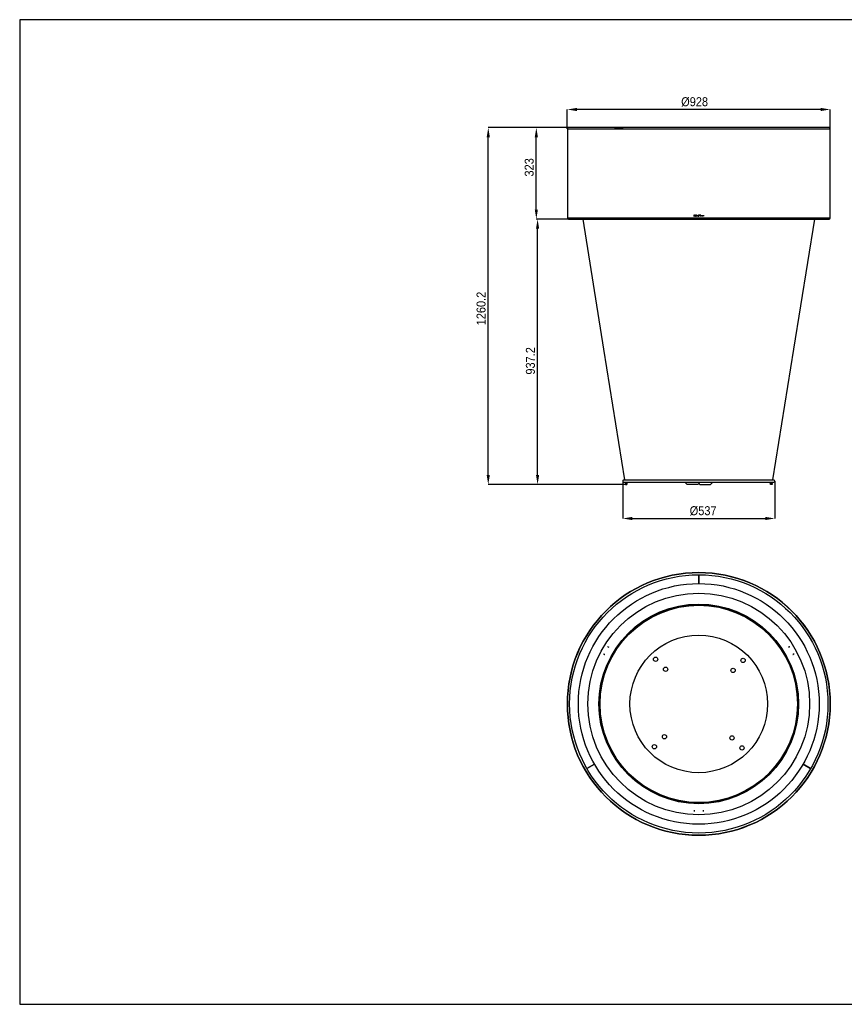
# Model space of a CAD drawing. Header units: millimetres. Extents: x -32 to 4936, y -196 to 3281.
# Tile 1 of 4: x -32 to 2879, y -196 to 3281. Entities that reach past the tile are written whole.
import ezdxf

# ---------------------------------------------------------------- set-up
doc = ezdxf.new("R2010")
doc.units = ezdxf.units.MM
doc.header["$LTSCALE"] = 12
doc.header["$PDSIZE"] = -1
doc.linetypes.add('SLD-Centro', pattern=[19.05, 15.24, -1.27, 1.27, -1.27])
doc.linetypes.add('SLD-Solido', pattern=[0])
for name, color, linetype in [('PIEGHE', 6, 'SLD-Centro'), ('QUOTE', 1, 'SLD-Solido'), ('SCHIZZI', 9, 'Continuous')]:
    doc.layers.add(name, color=color, linetype=linetype)
doc.styles.add('SLDTEXTSTYLE0', font='GOTHIC.TTF', dxfattribs={"width": 0.913})
doc.dimstyles.new('SLDDIMSTYLE0', dxfattribs={"dimtxt": 31.75, "dimasz": 33.6, "dimexe": 0, "dimexo": 0.0625, "dimgap": 7.9375, "dimtad": 1, "dimdec": 1, "dimrnd": 1e-09, "dimzin": 12, "dimdsep": 46, "dimtxsty": 'SLDTEXTSTYLE0', "dimsah": 1, "dimcen": 0.09, "dimadec": 0, "dimazin": 3, "dimtfac": 1, "dimtdec": 1, "dimtofl": 0, "dimtmove": 0, "dimatfit": 3, "dimfxl": 1, "dimfrac": 2, "dimtolj": 1, "dimtzin": 12, "dimarcsym": 0})
doc.dimstyles.new('SLDDIMSTYLE1', dxfattribs={"dimtxt": 31.75, "dimasz": 33.6, "dimexe": 0, "dimexo": 0.0625, "dimgap": 7.9375, "dimtad": 1, "dimdec": 0, "dimrnd": 1e-09, "dimzin": 12, "dimdsep": 46, "dimtxsty": 'SLDTEXTSTYLE0', "dimsah": 1, "dimcen": 0.09, "dimadec": 0, "dimazin": 3, "dimtfac": 1, "dimtdec": 0, "dimtofl": 0, "dimtmove": 0, "dimatfit": 3, "dimfxl": 1, "dimfrac": 2, "dimtolj": 1, "dimtzin": 12, "dimarcsym": 0})

# ---------------------------------------------------------------- blocks, each defined once
blk = doc.blocks.new('_D')
at = {"layer": 'Defpoints', "color": 0, "transparency": 16777216}
for p in [(1792.1, 2899.6), (2068.6, 2899.6), (1905.5, 2576.6)]:
    blk.add_point(p, dxfattribs=at)
at = {"layer": 'QUOTE', "color": 0, "lineweight": -2, "transparency": 16777216}
for p, q in [((2068.6, 2899.6), (1792.1, 2899.6)), ((1792.1, 2610.2), (1792.1, 2866)), ((1905.5, 2576.6), (1792.1, 2576.6))]:
    blk.add_line(p, q, dxfattribs=at)
at = {"layer": 'QUOTE', "color": 0, "transparency": 16777216}
for points in [[(1786.5, 2866), (1797.7, 2866), (1792.1, 2899.6)], [(1786.5, 2610.2), (1797.7, 2610.2), (1792.1, 2576.6)]]:
    blk.add_solid(points, dxfattribs=at)
at = {"layer": 'QUOTE', "color": 0, "transparency": 16777216, "insert": (1750.9, 2759.4), "char_height": 31.75, "attachment_point": 2, "rotation": 90, "style": 'SLDTEXTSTYLE0'}
blk.add_mtext('\\A1;323', dxfattribs=at)
blk = doc.blocks.new('_D_1')
at = {"layer": 'Defpoints', "color": 0, "transparency": 16777216}
for p in [(1796.5, 2576.6), (1905.5, 2576.6), (2108.6, 1639.4)]:
    blk.add_point(p, dxfattribs=at)
at = {"layer": 'QUOTE', "color": 0, "lineweight": -2, "transparency": 16777216}
for p, q in [((1905.5, 2576.6), (1796.5, 2576.6)), ((1796.5, 1673), (1796.5, 2543)), ((2108.6, 1639.4), (1796.5, 1639.4))]:
    blk.add_line(p, q, dxfattribs=at)
at = {"layer": 'QUOTE', "color": 0, "transparency": 16777216}
for points in [[(1790.9, 2543), (1802.1, 2543), (1796.5, 2576.6)], [(1790.9, 1673), (1802.1, 1673), (1796.5, 1639.4)]]:
    blk.add_solid(points, dxfattribs=at)
at = {"layer": 'QUOTE', "color": 0, "transparency": 16777216, "insert": (1755.2, 2076), "char_height": 31.75, "attachment_point": 2, "rotation": 90, "style": 'SLDTEXTSTYLE0'}
blk.add_mtext('\\A1;937.2', dxfattribs=at)
blk = doc.blocks.new('_D_2')
at = {"layer": 'Defpoints', "color": 0, "transparency": 16777216}
for p in [(1901.5, 2963.8), (1901.5, 2895.6), (2829.5, 2895.6)]:
    blk.add_point(p, dxfattribs=at)
at = {"layer": 'QUOTE', "color": 0, "lineweight": -2, "transparency": 16777216}
for p, q in [((1901.5, 2895.7), (1901.5, 2963.8)), ((2795.9, 2963.8), (1935.1, 2963.8)), ((2829.5, 2895.7), (2829.5, 2963.8))]:
    blk.add_line(p, q, dxfattribs=at)
at = {"layer": 'QUOTE', "color": 0, "transparency": 16777216}
for points in [[(1935.1, 2969.4), (1935.1, 2958.2), (1901.5, 2963.8)], [(2795.9, 2969.4), (2795.9, 2958.2), (2829.5, 2963.8)]]:
    blk.add_solid(points, dxfattribs=at)
at = {"layer": 'QUOTE', "color": 0, "transparency": 16777216, "insert": (2350.8, 3007.1), "char_height": 31.75, "attachment_point": 2, "style": 'SLDTEXTSTYLE0'}
blk.add_mtext('\\A1;%%c928', dxfattribs=at)
blk = doc.blocks.new('_D_3')
at = {"layer": 'Defpoints', "color": 0, "transparency": 16777216}
for p in [(2097, 1651.4), (2634, 1651.4), (2634, 1519.4)]:
    blk.add_point(p, dxfattribs=at)
at = {"layer": 'QUOTE', "color": 0, "lineweight": -2, "transparency": 16777216}
for p, q in [((2097, 1651.4), (2097, 1519.4)), ((2634, 1651.4), (2634, 1519.4)), ((2130.6, 1519.4), (2600.4, 1519.4))]:
    blk.add_line(p, q, dxfattribs=at)
at = {"layer": 'QUOTE', "color": 0, "transparency": 16777216}
for points in [[(2130.6, 1525), (2130.6, 1513.8), (2097, 1519.4)], [(2600.4, 1525), (2600.4, 1513.8), (2634, 1519.4)]]:
    blk.add_solid(points, dxfattribs=at)
at = {"layer": 'QUOTE', "color": 0, "transparency": 16777216, "insert": (2380.9, 1562.7), "char_height": 31.75, "attachment_point": 2, "style": 'SLDTEXTSTYLE0'}
blk.add_mtext('\\A1;%%c537', dxfattribs=at)
blk = doc.blocks.new('_D_4')
at = {"layer": 'Defpoints', "color": 0, "transparency": 16777216}
for p in [(1622.4, 2899.6), (1905.5, 2899.6), (2106.6, 1639.4)]:
    blk.add_point(p, dxfattribs=at)
at = {"layer": 'QUOTE', "color": 0, "lineweight": -2, "transparency": 16777216}
for p, q in [((1905.5, 2899.6), (1622.4, 2899.6)), ((1622.4, 1673), (1622.4, 2866)), ((2106.6, 1639.4), (1622.4, 1639.4))]:
    blk.add_line(p, q, dxfattribs=at)
at = {"layer": 'QUOTE', "color": 0, "transparency": 16777216}
for points in [[(1616.8, 2866), (1628, 2866), (1622.4, 2899.6)], [(1616.8, 1673), (1628, 1673), (1622.4, 1639.4)]]:
    blk.add_solid(points, dxfattribs=at)
at = {"layer": 'QUOTE', "color": 0, "transparency": 16777216, "insert": (1581.1, 2260.9), "char_height": 31.75, "attachment_point": 2, "rotation": 90, "style": 'SLDTEXTSTYLE0'}
blk.add_mtext('\\A1;1260.2', dxfattribs=at)

msp = doc.modelspace()

# ---------------------------------------------------------------- linework, layer by layer
for p, q in [((1901.55, 2895.61), (1901.55, 2580.61)), ((1901.55, 2895.61), (2829.55, 2895.61)), ((1901.55, 2895.61), (2365.55, 2895.61)), ((2825.55, 2899.61), (1905.55, 2899.61)), ((2365.55, 2895.61), (2829.55, 2895.61)), ((2829.55, 2580.61), (2829.55, 2895.61)), ((1901.55, 2580.61), (2829.55, 2580.61)), ((1901.55, 2580.61), (2365.55, 2580.61)), ((1905.55, 2576.61), (2825.55, 2576.61)), ((2349.01, 2590.01), (2347.69, 2590.01)), ((2347.69, 2590.01), (2347.69, 2586.61)), ((2349.23, 2586.61), (2347.69, 2586.61)), ((2347.7, 2590.01), (2347.7, 2586.61)), ((2348.12, 2589.59), (2348.12, 2587.04)), ((2349, 2589.59), (2348.12, 2589.59)), ((2348.12, 2587.04), (2349.2, 2587.04)), ((2349.18, 2589.58), (2349, 2589.59)), ((2349.01, 2589.59), (2349, 2589.59)), ((2349.21, 2590.01), (2349.01, 2590.01)), ((2349.19, 2589.58), (2349.01, 2589.59)), ((2349.21, 2587.04), (2349.2, 2587.04)), ((2350.14, 2589.13), (2350.13, 2589.13)), ((2350.29, 2587.71), (2350.29, 2587.71)), ((2353.13, 2590.01), (2351.75, 2590.01)), ((2351.75, 2590.01), (2351.75, 2588.1)), ((2351.75, 2590.01), (2351.75, 2588.1)), ((2353.13, 2588.1), (2351.75, 2588.1)), ((2352.01, 2589.19), (2352.01, 2589.76)), ((2353.13, 2589.76), (2352.01, 2589.76)), ((2353.13, 2589.19), (2352.01, 2589.19)), ((2352.01, 2588.36), (2352.01, 2588.93)), ((2353.13, 2588.93), (2352.01, 2588.93)), ((2353.13, 2588.36), (2352.01, 2588.36)), ((2353.13, 2589.76), (2353.13, 2590.01)), ((2353.13, 2588.93), (2353.13, 2589.19)), ((2353.13, 2588.1), (2353.13, 2588.36)), ((2354.16, 2588.01), (2354.15, 2588.01)), ((2354.9, 2586.87), (2354.47, 2585.92)), ((2354.94, 2585.92), (2354.47, 2585.92)), ((2354.91, 2586.87), (2354.48, 2585.92)), ((2354.91, 2586.87), (2354.9, 2586.87)), ((2354.94, 2585.92), (2355.29, 2586.69)), ((2355.08, 2587.27), (2356.14, 2589.62)), ((2355.08, 2587.27), (2356.14, 2589.62)), ((2355.08, 2587.27), (2355.08, 2587.27)), ((2355.29, 2586.69), (2355.62, 2586.62)), ((2355.29, 2586.69), (2355.62, 2586.62)), ((2355.29, 2586.69), (2355.29, 2586.69)), ((2355.47, 2587.08), (2356.53, 2589.45)), ((2355.67, 2587.04), (2355.47, 2587.08)), ((2355.62, 2586.62), (2355.62, 2586.62)), ((2355.68, 2587.04), (2355.67, 2587.04)), ((2355.79, 2589.65), (2355.79, 2589.65)), ((2356.07, 2587.05), (2356.07, 2587.05)), ((2356.14, 2589.62), (2356.14, 2589.62)), ((2356.67, 2590.81), (2356.31, 2590.02)), ((2356.32, 2590.02), (2356.31, 2590.02)), ((2356.67, 2590.81), (2356.32, 2590.02)), ((2356.53, 2589.45), (2356.77, 2589.24)), ((2356.53, 2589.45), (2356.78, 2589.24)), ((2356.53, 2589.45), (2356.53, 2589.45)), ((2357.14, 2590.81), (2356.67, 2590.81)), ((2356.71, 2589.85), (2357.14, 2590.81)), ((2357.05, 2589.57), (2356.71, 2589.85)), ((2356.77, 2589.24), (2357.05, 2589.57)), ((2357.06, 2587.12), (2356.78, 2587.45)), ((2356.79, 2587.45), (2356.78, 2587.45)), ((2357.07, 2587.12), (2357.06, 2587.12)), ((2359.87, 2590.08), (2358.34, 2586.62)), ((2359.87, 2590.08), (2358.34, 2586.62)), ((2358.81, 2586.62), (2358.34, 2586.62)), ((2358.81, 2586.62), (2359.29, 2587.7)), ((2360.92, 2587.7), (2359.29, 2587.7)), ((2360.11, 2589.54), (2359.48, 2588.13)), ((2360.73, 2588.13), (2359.48, 2588.13)), ((2360.34, 2590.08), (2359.87, 2590.08)), ((2360.73, 2588.13), (2360.11, 2589.54)), ((2360.73, 2588.13), (2360.11, 2589.54)), ((2360.11, 2589.54), (2360.11, 2589.54)), ((2361.87, 2586.62), (2360.34, 2590.08)), ((2360.73, 2588.13), (2360.73, 2588.13)), ((2360.92, 2587.7), (2361.4, 2586.62)), ((2360.92, 2587.7), (2360.92, 2587.7)), ((2360.92, 2587.7), (2361.4, 2586.62)), ((2361.87, 2586.62), (2361.4, 2586.62)), ((2363.25, 2587.55), (2362.82, 2587.55)), ((2362.82, 2587.55), (2362.82, 2587.55)), ((2363.2, 2586.8), (2363.2, 2586.8)), ((2363.55, 2588.33), (2364.21, 2588.13)), ((2363.55, 2588.33), (2364.21, 2588.13)), ((2364.29, 2588.55), (2363.71, 2588.73)), ((2364.21, 2588.13), (2364.9, 2587.94)), ((2364.21, 2588.13), (2364.9, 2587.94)), ((2365.03, 2588.34), (2364.29, 2588.55)), ((2364.77, 2589.56), (2364.77, 2589.56)), ((2364.9, 2587.94), (2364.9, 2587.94)), ((2364.91, 2587.16), (2364.91, 2587.16)), ((2365.44, 2589.13), (2365.01, 2589.13)), ((2365.12, 2587.68), (2365.12, 2587.68)), ((2365.55, 2580.61), (2829.55, 2580.61)), ((2369.41, 2590.03), (2366.63, 2590.03)), ((2366.63, 2590.03), (2366.63, 2589.6)), ((2367.75, 2589.6), (2366.63, 2589.6)), ((2367.75, 2589.6), (2367.75, 2586.61)), ((2368.3, 2586.61), (2367.75, 2586.61)), ((2368.29, 2586.61), (2368.29, 2589.6)), ((2368.3, 2589.6), (2368.29, 2589.6)), ((2368.3, 2586.61), (2368.3, 2589.6)), ((2369.41, 2589.6), (2368.3, 2589.6)), ((2369.41, 2589.6), (2369.41, 2590.03)), ((2369.41, 2589.6), (2369.41, 2590.03)), ((2373.27, 2590.01), (2370.77, 2590.01)), ((2370.77, 2590.01), (2370.77, 2586.61)), ((2373.27, 2586.61), (2370.77, 2586.61)), ((2371.2, 2588.53), (2371.2, 2589.58)), ((2373.27, 2589.58), (2371.2, 2589.58)), ((2371.2, 2588.53), (2371.2, 2589.58)), ((2371.2, 2589.58), (2371.2, 2589.58)), ((2373.27, 2588.53), (2371.2, 2588.53)), ((2371.2, 2588.53), (2371.2, 2588.53)), ((2371.2, 2587.04), (2371.2, 2588.1)), ((2373.27, 2588.1), (2371.2, 2588.1)), ((2371.2, 2587.04), (2371.2, 2588.1)), ((2371.2, 2588.1), (2371.2, 2588.1)), ((2373.27, 2587.04), (2371.2, 2587.04)), ((2371.2, 2587.04), (2371.2, 2587.04)), ((2373.27, 2589.58), (2373.27, 2590.01)), ((2373.27, 2589.58), (2373.27, 2590.01)), ((2373.27, 2588.1), (2373.27, 2588.53)), ((2373.27, 2588.1), (2373.27, 2588.53)), ((2373.27, 2586.61), (2373.27, 2587.04)), ((2373.27, 2586.61), (2373.27, 2587.04)), ((2375.21, 2590.03), (2374.78, 2590.03)), ((2374.78, 2590.03), (2374.78, 2586.61)), ((2377.15, 2586.61), (2374.78, 2586.61)), ((2375.2, 2587.04), (2375.2, 2590.03)), ((2375.2, 2587.04), (2375.21, 2587.04)), ((2375.21, 2587.04), (2375.21, 2590.03)), ((2377.15, 2587.04), (2375.21, 2587.04)), ((2377.15, 2586.61), (2377.15, 2587.04)), ((2377.15, 2586.61), (2377.15, 2587.04)), ((2378.91, 2590.03), (2378.48, 2590.03)), ((2378.48, 2590.03), (2378.48, 2586.61)), ((2380.85, 2586.61), (2378.48, 2586.61)), ((2378.9, 2587.04), (2378.9, 2590.03)), ((2378.9, 2587.04), (2378.91, 2587.04)), ((2378.91, 2587.04), (2378.91, 2590.03)), ((2380.85, 2587.04), (2378.91, 2587.04)), ((2380.85, 2586.61), (2380.85, 2587.04)), ((2380.85, 2586.61), (2380.85, 2587.04)), ((2382.68, 2590.04), (2382.25, 2590.04)), ((2382.25, 2590.04), (2382.25, 2586.61)), ((2382.68, 2586.61), (2382.25, 2586.61)), ((2382.67, 2586.61), (2382.67, 2590.04)), ((2382.68, 2586.61), (2382.68, 2590.04)), ((2100.17, 1655.32), (2630.92, 1655.32)), ((2101.05, 1647.41), (2630.05, 1647.41)), ((2106.61, 1647.41), (2106.61, 1642.85)), ((2106.68, 1647.41), (2106.63, 1639.41)), ((2106.63, 1639.41), (2108.63, 1639.41)), ((2108.68, 1647.41), (2108.63, 1639.41)), ((2108.63, 1639.41), (2111.94, 1639.41)), ((2111.94, 1639.41), (2113.37, 1647.41)), ((2324.06, 1639.41), (2316.16, 1647.41)), ((2362.17, 1639.41), (2324.06, 1639.41)), ((2370.2, 1647.41), (2362.17, 1639.41)), ((2362.17, 1639.41), (2362.2, 1639.41)), ((2365.39, 1642.62), (2362.2, 1639.41)), ((2365.69, 1642.68), (2368.95, 1639.41)), ((2368.95, 1639.41), (2406.76, 1639.41)), ((2406.76, 1639.41), (2414.6, 1647.41)), ((2407.08, 1639.41), (2406.76, 1639.41)), ((2407.08, 1639.41), (2414.98, 1647.41)), ((2619.16, 1639.41), (2617.73, 1647.41)), ((2621.14, 1639.41), (2619.16, 1639.41)), ((2621.14, 1639.41), (2619.69, 1647.41)), ((2624.46, 1639.41), (2621.14, 1639.41)), ((2624.44, 1642.8), (2624.46, 1639.41)), ((2624.48, 1642.8), (2624.48, 1647.41)), ((2365.55, 1328.51), (2365.55, 1328.51)), ((2365.75, 1328.51), (2365.75, 1328.51)), ((2365.55, 1289.61), (2365.55, 1320.51)), ((2365.55, 1320.51), (2365.55, 1289.61)), ((2043.69, 1067.56), (2043.63, 1067.59)), ((2043.69, 1067.56), (2047.57, 1065.31)), ((2048.36, 1064.86), (2047.57, 1065.31)), ((2683.42, 1065.46), (2682.64, 1065.01)), ((2687.37, 1067.75), (2687.31, 1067.71)), ((2028.63, 1041.61), (2028.69, 1041.57)), ((2032.58, 1039.33), (2033.36, 1038.88)), ((2697.65, 1039.04), (2698.43, 1039.49)), ((2702.31, 1041.73), (2698.43, 1039.49)), ((2702.31, 1041.73), (2702.38, 1041.77)), ((1970.64, 636.51), (1997.41, 651.97)), ((1997.41, 651.97), (1970.64, 636.51)), ((2760.45, 636.51), (2733.69, 651.97)), ((2733.69, 651.97), (2760.45, 636.51)), ((2350.64, 489.65), (2350.64, 488.74)), ((2350.64, 484.26), (2350.64, 488.74)), ((2380.64, 488.75), (2380.64, 489.65)), ((2350.64, 484.26), (2350.64, 484.18)), ((2380.64, 484.19), (2380.64, 484.26)), ((2349, 400.81), (2348.12, 400.84)), ((2349.18, 400.8), (2349, 400.81)), ((2367.75, 400.52), (2367.75, 400.52)), ((2368.3, 400.52), (2368.3, 400.52)), ((2371.2, 400.55), (2371.2, 400.55))]:
    msp.add_line(p, q)
at = {"flags": 128}
for points in [[(1955.99, 2576.61), (2029.55, 2117.35), (2103.55, 1655.32)], [(2627.54, 1655.32), (2701.55, 2117.35), (2775.11, 2576.61)]]:
    msp.add_lwpolyline(points, dxfattribs=at)
for centre, radius in [((2365.55, 864.51), 464), ((2365.55, 864.51), 456), ((2365.55, 864.51), 425.09), ((2365.55, 864.51), 391.38), ((2365.55, 864.51), 352.38), ((2365.55, 864.51), 352.29), ((2365.55, 864.51), 350.47), ((2365.55, 864.51), 350.37), ((2365.55, 864.51), 348.47), ((2365.55, 864.51), 348.36), ((2365.55, 864.51), 243), ((2213.05, 1022.17), 7.5), ((2522.03, 1018.18), 7.5), ((2248.4, 986.81), 7.5), ((2486.68, 982.82), 7.5), ((2244.42, 748.54), 7.5), ((2482.69, 744.55), 7.5), ((2209.06, 713.18), 7.5), ((2518.04, 709.19), 7.5)]:
    msp.add_circle(centre, radius)
for centre, radius, start, end in [((1905.55, 2895.61), 4, 90, 180), ((2825.55, 2895.61), 4, 0, 90), ((1905.55, 2580.61), 4, 180, 270), ((2825.55, 2580.61), 4, 270, 0), ((2101.05, 1651.41), 4, 102.58496, 270), ((2630.05, 1651.41), 4, 270, 77.41504), ((2365.55, 864.51), 464, 90, 89.97525)]:
    msp.add_arc(centre, radius, start, end)
for points, knots in [([(2350.13, 2589.13), (2349.99, 2589.25), (2349.72, 2589.5), (2349.36, 2589.55), (2349.18, 2589.58)], [0, 0, 0, 0, 0.5, 1, 1, 1, 1]), ([(2350.14, 2589.13), (2350, 2589.25), (2349.73, 2589.5), (2349.37, 2589.55), (2349.19, 2589.58)], [0, 0, 0, 0, 0.5000321, 1, 1, 1, 1]), ([(2349.2, 2587.04), (2349.31, 2587.06), (2349.53, 2587.09), (2349.83, 2587.24), (2350.1, 2587.44), (2350.22, 2587.62), (2350.29, 2587.71)], [0, 0, 0, 0, 0.2505803, 0.5000444, 0.7497654, 1, 1, 1, 1]), ([(2350.45, 2589.41), (2350.27, 2589.57), (2349.92, 2589.9), (2349.44, 2589.97), (2349.21, 2590.01)], [0, 0, 0, 0, 0.5, 1, 1, 1, 1]), ([(2349.21, 2587.04), (2349.32, 2587.06), (2349.54, 2587.09), (2349.84, 2587.24), (2350.1, 2587.44), (2350.23, 2587.62), (2350.29, 2587.71)], [0, 0, 0, 0, 0.2505513, 0.5000015, 0.7497313, 1, 1, 1, 1]), ([(2349.23, 2586.61), (2349.38, 2586.63), (2349.67, 2586.68), (2350.06, 2586.87), (2350.41, 2587.14), (2350.58, 2587.38), (2350.66, 2587.5)], [0, 0, 0, 0, 0.25015983, 0.49999328, 0.7498708, 1, 1, 1, 1]), ([(2350.29, 2587.71), (2350.34, 2587.83), (2350.44, 2588.06), (2350.45, 2588.45), (2350.35, 2588.82), (2350.2, 2589.03), (2350.13, 2589.13)], [0, 0, 0, 0, 0.2501457, 0.499968, 0.749984, 1, 1, 1, 1]), ([(2350.29, 2587.71), (2350.34, 2587.83), (2350.44, 2588.06), (2350.45, 2588.45), (2350.36, 2588.82), (2350.21, 2589.03), (2350.14, 2589.13)], [0, 0, 0, 0, 0.25014605, 0.49998093, 0.75000231, 1, 1, 1, 1]), ([(2350.66, 2587.5), (2350.73, 2587.66), (2350.87, 2587.97), (2350.88, 2588.49), (2350.75, 2589), (2350.55, 2589.27), (2350.45, 2589.41)], [0, 0, 0, 0, 0.25, 0.5, 0.75, 1, 1, 1, 1]), ([(2355.18, 2589.95), (2355.01, 2589.86), (2354.66, 2589.67), (2354.3, 2589.18), (2354.1, 2588.61), (2354.13, 2588.21), (2354.15, 2588.01)], [0, 0, 0, 0, 0.24999999, 0.49999999, 0.75, 1, 1, 1, 1]), ([(2355.19, 2589.95), (2355.01, 2589.86), (2354.66, 2589.67), (2354.3, 2589.18), (2354.1, 2588.61), (2354.14, 2588.21), (2354.16, 2588.01)], [0, 0, 0, 0, 0.2499555, 0.4999469, 0.7499682, 1, 1, 1, 1]), ([(2354.15, 2588.01), (2354.18, 2587.9), (2354.23, 2587.67), (2354.4, 2587.36), (2354.62, 2587.08), (2354.81, 2586.94), (2354.9, 2586.87)], [0, 0, 0, 0, 0.2505191, 0.4999924, 0.7498029, 1, 1, 1, 1]), ([(2354.16, 2588.01), (2354.18, 2587.9), (2354.23, 2587.67), (2354.4, 2587.36), (2354.62, 2587.08), (2354.81, 2586.94), (2354.91, 2586.87)], [0, 0, 0, 0, 0.2504843, 0.5000289, 0.7497718, 1, 1, 1, 1]), ([(2355.35, 2589.56), (2355.22, 2589.49), (2354.95, 2589.34), (2354.68, 2588.98), (2354.53, 2588.54), (2354.56, 2588.25), (2354.57, 2588.1)], [0, 0, 0, 0, 0.25, 0.5, 0.75, 1, 1, 1, 1]), ([(2354.57, 2588.1), (2354.62, 2587.93), (2354.7, 2587.61), (2354.95, 2587.38), (2355.08, 2587.27)], [0, 0, 0, 0, 0.5, 1, 1, 1, 1]), ([(2356.32, 2590.02), (2356.13, 2590.05), (2355.75, 2590.13), (2355.37, 2590.01), (2355.19, 2589.95)], [0, 0, 0, 0, 0.4999961, 1, 1, 1, 1]), ([(2356.14, 2589.62), (2356, 2589.64), (2355.74, 2589.68), (2355.48, 2589.6), (2355.35, 2589.56)], [0, 0, 0, 0, 0.500277, 1, 1, 1, 1]), ([(2356.14, 2589.62), (2356.01, 2589.64), (2355.74, 2589.68), (2355.48, 2589.6), (2355.35, 2589.56)], [0, 0, 0, 0, 0.5002718, 1, 1, 1, 1]), ([(2355.62, 2586.62), (2355.75, 2586.61), (2356.02, 2586.59), (2356.41, 2586.68), (2356.77, 2586.85), (2356.96, 2587.03), (2357.06, 2587.12)], [0, 0, 0, 0, 0.2501817, 0.4999944, 0.749798, 1, 1, 1, 1]), ([(2355.62, 2586.62), (2355.76, 2586.61), (2356.02, 2586.59), (2356.41, 2586.68), (2356.77, 2586.85), (2356.97, 2587.03), (2357.07, 2587.12)], [0, 0, 0, 0, 0.2499827, 0.4999701, 0.7499734, 1, 1, 1, 1]), ([(2356.78, 2587.45), (2356.71, 2587.37), (2356.56, 2587.23), (2356.28, 2587.09), (2355.98, 2587.02), (2355.78, 2587.04), (2355.67, 2587.04)], [0, 0, 0, 0, 0.2502414, 0.4999934, 0.7496846, 1, 1, 1, 1]), ([(2356.79, 2587.45), (2356.71, 2587.37), (2356.57, 2587.23), (2356.29, 2587.09), (2355.99, 2587.02), (2355.78, 2587.04), (2355.68, 2587.04)], [0, 0, 0, 0, 0.2500286, 0.5000323, 0.7500188, 1, 1, 1, 1]), ([(2362.82, 2587.55), (2362.82, 2587.48), (2362.83, 2587.33), (2362.91, 2587.13), (2363.03, 2586.94), (2363.14, 2586.85), (2363.2, 2586.8)], [0, 0, 0, 0, 0.2508932, 0.5000253, 0.7500126, 1, 1, 1, 1]), ([(2362.82, 2587.55), (2362.82, 2587.48), (2362.83, 2587.33), (2362.91, 2587.13), (2363.03, 2586.94), (2363.14, 2586.85), (2363.2, 2586.8)], [0, 0, 0, 0, 0.2501477, 0.5000422, 0.7500335, 1, 1, 1, 1]), ([(2363.43, 2589.91), (2363.36, 2589.86), (2363.23, 2589.77), (2363.09, 2589.56), (2363, 2589.33), (2362.99, 2589.08), (2363.04, 2588.84), (2363.16, 2588.62), (2363.33, 2588.44), (2363.47, 2588.37), (2363.55, 2588.33)], [0, 0, 0, 0, 0.1251619, 0.2499833, 0.374981, 0.4999845, 0.6249427, 0.7499903, 0.8749398, 1, 1, 1, 1]), ([(2363.43, 2589.91), (2363.36, 2589.86), (2363.23, 2589.77), (2363.09, 2589.56), (2363.01, 2589.33), (2362.99, 2589.08), (2363.04, 2588.84), (2363.16, 2588.62), (2363.33, 2588.44), (2363.47, 2588.37), (2363.55, 2588.33)], [0, 0, 0, 0, 0.1249846, 0.2499838, 0.3749949, 0.5000118, 0.6250265, 0.7500317, 0.875023, 1, 1, 1, 1]), ([(2363.2, 2586.8), (2363.35, 2586.72), (2363.66, 2586.56), (2364.19, 2586.5), (2364.71, 2586.57), (2365.02, 2586.74), (2365.18, 2586.82)], [0, 0, 0, 0, 0.25, 0.5, 0.75, 1, 1, 1, 1]), ([(2363.2, 2586.8), (2363.35, 2586.72), (2363.66, 2586.56), (2364, 2586.53), (2364.18, 2586.52)], [0, 0, 0, 0, 0.5069053, 1, 1, 1, 1]), ([(2363.43, 2587.17), (2363.4, 2587.19), (2363.35, 2587.24), (2363.29, 2587.34), (2363.26, 2587.44), (2363.25, 2587.52), (2363.25, 2587.55)], [0, 0, 0, 0, 0.2516936, 0.4999985, 0.7483625, 1, 1, 1, 1]), ([(2363.71, 2588.73), (2363.67, 2588.75), (2363.6, 2588.78), (2363.51, 2588.88), (2363.45, 2588.99), (2363.42, 2589.12), (2363.43, 2589.25), (2363.47, 2589.37), (2363.55, 2589.47), (2363.62, 2589.52), (2363.65, 2589.55)], [0, 0, 0, 0, 0.125717, 0.2499647, 0.3749758, 0.4999896, 0.6249982, 0.7500126, 0.874533, 1, 1, 1, 1]), ([(2364.21, 2590.14), (2364.21, 2590.14), (2364.07, 2590.16), (2363.79, 2590.09), (2363.55, 2589.97), (2363.43, 2589.91)], [0, 0, 0, 0, 0.0108187, 0.505394, 1, 1, 1, 1]), ([(2364.99, 2589.93), (2364.86, 2589.99), (2364.62, 2590.11), (2364.2, 2590.16), (2363.79, 2590.1), (2363.55, 2589.98), (2363.43, 2589.91)], [0, 0, 0, 0, 0.25015373, 0.4999824, 0.7499912, 1, 1, 1, 1]), ([(2364.91, 2587.16), (2364.8, 2587.1), (2364.56, 2586.98), (2364.17, 2586.93), (2363.78, 2586.98), (2363.54, 2587.11), (2363.43, 2587.17)], [0, 0, 0, 0, 0.2501671, 0.4999909, 0.7498743, 1, 1, 1, 1]), ([(2363.65, 2589.55), (2363.74, 2589.59), (2363.91, 2589.68), (2364.21, 2589.72), (2364.5, 2589.69), (2364.68, 2589.6), (2364.77, 2589.56)], [0, 0, 0, 0, 0.2502553, 0.4999905, 0.749735, 1, 1, 1, 1]), ([(2364.91, 2587.16), (2364.8, 2587.1), (2364.56, 2586.98), (2364.3, 2586.96), (2364.17, 2586.95)], [0, 0, 0, 0, 0.502185, 1, 1, 1, 1]), ([(2364.22, 2589.71), (2364.31, 2589.7), (2364.51, 2589.69), (2364.68, 2589.6), (2364.77, 2589.56)], [0, 0, 0, 0, 0.49362844, 1, 1, 1, 1]), ([(2364.77, 2589.56), (2364.8, 2589.53), (2364.87, 2589.48), (2364.94, 2589.37), (2364.99, 2589.26), (2365, 2589.18), (2365.01, 2589.13)], [0, 0, 0, 0, 0.2514607, 0.499971, 0.7498095, 1, 1, 1, 1]), ([(2364.77, 2589.56), (2364.8, 2589.53), (2364.87, 2589.48), (2364.94, 2589.37), (2364.99, 2589.26), (2365, 2589.18), (2365.01, 2589.13)], [0, 0, 0, 0, 0.2506946, 0.4999042, 0.7490558, 1, 1, 1, 1]), ([(2364.9, 2587.94), (2364.93, 2587.93), (2364.98, 2587.9), (2365.04, 2587.84), (2365.1, 2587.76), (2365.12, 2587.71), (2365.12, 2587.68)], [0, 0, 0, 0, 0.2518484, 0.4997494, 0.7496673, 1, 1, 1, 1]), ([(2364.9, 2587.94), (2364.93, 2587.93), (2364.98, 2587.9), (2365.04, 2587.84), (2365.1, 2587.77), (2365.12, 2587.71), (2365.12, 2587.68)], [0, 0, 0, 0, 0.2513066, 0.499892, 0.7478718, 1, 1, 1, 1]), ([(2365.12, 2587.68), (2365.13, 2587.63), (2365.13, 2587.53), (2365.09, 2587.39), (2365.02, 2587.26), (2364.95, 2587.19), (2364.91, 2587.16)], [0, 0, 0, 0, 0.2507023, 0.4999363, 0.7488079, 1, 1, 1, 1]), ([(2365.12, 2587.68), (2365.13, 2587.63), (2365.13, 2587.53), (2365.09, 2587.39), (2365.02, 2587.26), (2364.95, 2587.19), (2364.91, 2587.16)], [0, 0, 0, 0, 0.2505293, 0.4999805, 0.7481292, 1, 1, 1, 1]), ([(2365.44, 2589.13), (2365.43, 2589.21), (2365.41, 2589.37), (2365.31, 2589.59), (2365.18, 2589.78), (2365.05, 2589.88), (2364.99, 2589.93)], [0, 0, 0, 0, 0.25081572, 0.50002425, 0.75001213, 1, 1, 1, 1]), ([(2365.55, 2587.76), (2365.53, 2587.83), (2365.49, 2587.96), (2365.37, 2588.12), (2365.22, 2588.26), (2365.09, 2588.31), (2365.03, 2588.34)], [0, 0, 0, 0, 0.250964, 0.5000442, 0.7500221, 1, 1, 1, 1]), ([(2365.18, 2586.82), (2365.24, 2586.88), (2365.37, 2587), (2365.5, 2587.24), (2365.57, 2587.5), (2365.55, 2587.67), (2365.55, 2587.76)], [0, 0, 0, 0, 0.2503, 0.4999774, 0.7498442, 1, 1, 1, 1]), ([(2350.13, 400.77), (2349.99, 400.78), (2349.72, 400.78), (2349.36, 400.8), (2349.18, 400.8)], [0, 0, 0, 0, 0.5, 1, 1, 1, 1]), ([(2350.43, 400.76), (2350.43, 400.76), (2350.44, 400.76), (2350.35, 400.76), (2350.2, 400.77), (2350.13, 400.77)], [0, 0, 0, 0, 0.0883173, 0.5441586, 1, 1, 1, 1]), ([(2355.35, 400.63), (2355.22, 400.63), (2354.95, 400.64), (2354.69, 400.64), (2354.55, 400.64), (2354.56, 400.64), (2354.57, 400.64)], [0, 0, 0, 0, 0.3078686, 0.6157371, 0.9236057, 1, 1, 1, 1]), ([(2356.14, 400.61), (2356, 400.61), (2355.74, 400.62), (2355.48, 400.62), (2355.35, 400.63)], [0, 0, 0, 0, 0.500277, 1, 1, 1, 1])]:
    msp.add_open_spline(points, degree=3, knots=knots)
for points in [[(2356.31, 2590.02), (2356.12, 2590.05), (2355.74, 2590.13), (2355.37, 2590.01), (2355.18, 2589.95)], [(2683.42, 1065.46), (2683.53, 1065.53), (2683.75, 1065.66), (2684.7, 1066.2), (2685.94, 1066.92), (2686.85, 1067.45), (2687.31, 1067.71)], [(2032.58, 1039.33), (2032.47, 1039.39), (2032.25, 1039.52), (2031.3, 1040.06), (2030.06, 1040.78), (2029.15, 1041.31), (2028.69, 1041.57)], [(2380.64, 488.75), (2380.64, 488.62), (2380.64, 488.37), (2380.64, 487.28), (2380.64, 485.85), (2380.64, 484.79), (2380.64, 484.26)]]:
    msp.add_open_spline(points, degree=3)
at = {"layer": 'PIEGHE', "color": 6, "true_color": 0xff00ff}
for p, q in [((2068.63, 2899.61), (2098.63, 2899.61)), ((1905.55, 2576.61), (2098.63, 2576.61))]:
    msp.add_line(p, q, dxfattribs=at)
at = {"layer": 'SCHIZZI', "color": 7, "true_color": 0xffffff}
msp.add_lwpolyline([(4935.93, -196.34), (4935.69, 3280.91), (-31.57, 3280.91), (-31.57, -196.34)], close=True, dxfattribs=at)

# ---------------------------------------------------------------- dimensions: what is measured, and where the dimension line sits
at = {"layer": 'QUOTE'}
for base, p1, p2, dimstyle, picture, middle in [((1901.55, 2963.81), (2829.55, 2895.61), (1901.55, 2895.61), 'SLDDIMSTYLE1', '_D_2', (2350.8, 2963.81)), ((2634.05, 1519.41), (2097.05, 1651.41), (2634.05, 1651.41), 'SLDDIMSTYLE0', '_D_3', (2380.95, 1519.41))]:
    dim = msp.add_linear_dim(base=base, p1=p1, p2=p2, text='%%c<>', dimstyle=dimstyle, dxfattribs=at)
    dim.commit()
    dim.dimension.update_dxf_attribs({"geometry": picture, "text_midpoint": middle, "dimtype": 160})
for base, p1, p2, picture, middle in [((1622.42, 2899.61), (2106.63, 1639.41), (1905.55, 2899.61), '_D_4', (1622.42, 2260.88)), ((1792.14, 2899.61), (1905.55, 2576.61), (2068.63, 2899.61), '_D', (1792.14, 2759.39)), ((1796.51, 2576.61), (2108.63, 1639.41), (1905.55, 2576.61), '_D_1', (1796.51, 2076.03))]:
    dim = msp.add_linear_dim(base=base, p1=p1, p2=p2, angle=90, dimstyle='SLDDIMSTYLE0', dxfattribs=at)
    dim.commit()
    dim.dimension.update_dxf_attribs({"geometry": picture, "text_midpoint": middle, "dimtype": 160})

doc.saveas('drawing.dxf')
